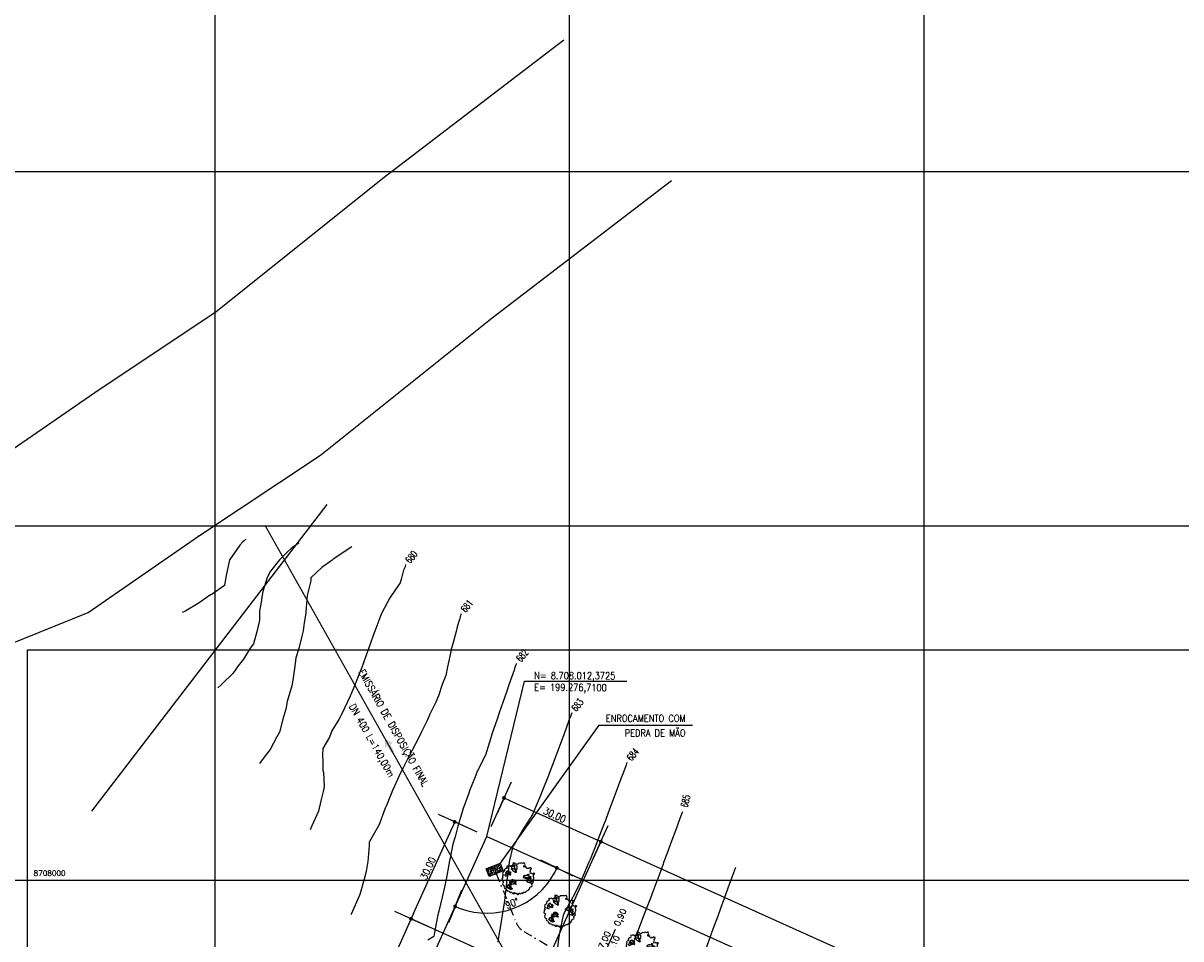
# Model space of a CAD drawing. Header units: millimetres. Extents: x 196436 to 199900, y 8705373 to 8708636.
# Tile 235 of 238: x 199146 to 199473, y 8707983 to 8708242. Entities that reach past the tile are written whole.
import ezdxf
from ezdxf.enums import TextEntityAlignment as Align

# ---------------------------------------------------------------- set-up
doc = ezdxf.new("R2010")
doc.units = ezdxf.units.MM
doc.header["$LTSCALE"] = 5
doc.linetypes.add('DASHDOT', pattern=[1, 0.5, -0.25, 0, -0.25])
for name, color, linetype in [('$CURVAS1', 30, 'Continuous'), ('$CURVAS2', 40, 'Continuous'), ('ARVORE', 102, 'Continuous'), ('CAIXA', 7, 'Continuous'), ('CERCA', 3, 'CERCA_LINE'), ('DIM', 7, 'Continuous'), ('drenagem', 184, 'Continuous'), ('LAGOA', 3, 'Continuous'), ('LCHAMADA', 3, 'Continuous'), ('MALHA', 9, 'Continuous'), ('REDE', 22, 'Continuous'), ('RIO', 130, 'Continuous'), ('TEXTO', 2, 'Continuous'), ('TEXTO$CURVA', 2, 'Continuous'), ('TXT_COORD', 3, 'Continuous'), ('Vp', 2, 'Continuous')]:
    doc.layers.add(name, color=color, linetype=linetype)
doc.styles.add('GEOSIS', font='ROMANS.SHX')
doc.styles.add('ROMANS', font='romans.shx', dxfattribs={"width": 0.85})
doc.linetypes.add('CERCA_LINE', pattern='A,0.5,-0.2,["X",Standard,S=0.1,R=0,X=-0.1,Y=-0.05],-0.25', length=0.95)
doc.dimstyles.new('COTA-500-EXTERNA', dxfattribs={"dimtxt": 2, "dimasz": 1.5, "dimexe": 0, "dimexo": 3, "dimgap": 0.5, "dimtad": 1, "dimzin": 4, "dimdsep": 46, "dimtxsty": 'ROMANS', "dimblk1": 'DOT1', "dimblk2": 'DOT1', "dimsah": 1, "dimcen": 0.2, "dimclrd": 256, "dimclre": 256, "dimclrt": 2, "dimadec": 0, "dimazin": 0, "dimtfac": 1, "dimtix": 1, "dimtmove": 2, "dimatfit": 3, "dimldrblk": 'DOT1', "dimfxl": 0, "dimtvp": 0.025, "dimtolj": 1, "dimtzin": 4, "dimlwd": -1, "dimlwe": -1, "dimarcsym": 0})

# ---------------------------------------------------------------- blocks, each defined once
blk = doc.blocks.new('A$C0C100BE6')
blk.add_hatch(color=7).paths.add_polyline_path([(0.77, 0.6), (0.96, 0.81), (1.22, 0), (0.39, 0.18), (0.57, 0.38), (0, 0.9), (0.2, 1.12)])
blk = doc.blocks.new('DOT1')
for q in [(0, 3.36), (0, -3.36)]:
    blk.add_line((0, 0), q)
at = {"linetype": 'ByBlock'}
blk.add_line((0, 0), (-1.2, 0), dxfattribs=at)
at = {"color": 0, "linetype": 'ByBlock', "const_width": 0.36}
blk.add_lwpolyline([(-0.18, 0, 1), (0.18, 0, 1)], format="xyb", close=True, dxfattribs=at)
blk = doc.blocks.new('*D75')
at = {"layer": 'Defpoints', "color": 0}
for p in [(199276.71, 8708012.37, -1), (199255.36, 8707989.09), (199291.74, 8707972.7)]:
    blk.add_point(p, dxfattribs=at)
at = {"layer": 'DIM'}
for p, q in [((199273.97, 8708013.6), (199267.68, 8708016.44)), ((199267.06, 8708015.07), (199255.97, 8707990.46)), ((199289, 8707973.93), (199255.36, 8707989.09))]:
    blk.add_line(p, q, dxfattribs=at)
at = {"layer": 'DIM', "xscale": 1.5, "yscale": 1.5, "zscale": 1.5}
for p, rotation in [((199267.68, 8708016.44), 65.74589537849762), ((199255.36, 8707989.09), 245.7458953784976)]:
    blk.add_blockref('DOT1', p, dxfattribs=dict(at, rotation=rotation))
at = {"layer": 'DIM', "color": 2, "insert": (199260.15, 8708003.38), "char_height": 2, "attachment_point": 5, "rotation": 65.7459, "style": 'ROMANS'}
blk.add_mtext('\\A1;30.00', dxfattribs=at)
blk = doc.blocks.new('*D76')
at = {"layer": 'Defpoints', "color": 0}
for p in [(199291.74, 8707972.7), (199163.75, 8707785.77), (199200.13, 8707769.38)]:
    blk.add_point(p, dxfattribs=at)
at = {"layer": 'DIM'}
for p, q in [((199254.74, 8707987.72), (199164.37, 8707787.14)), ((199289, 8707973.93), (199255.36, 8707989.09)), ((199197.4, 8707770.61), (199163.75, 8707785.77))]:
    blk.add_line(p, q, dxfattribs=at)
at = {"layer": 'DIM', "xscale": 1.5, "yscale": 1.5, "zscale": 1.5}
for p, rotation in [((199255.36, 8707989.09), 65.74589537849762), ((199163.75, 8707785.77), 245.7458953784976)]:
    blk.add_blockref('DOT1', p, dxfattribs=dict(at, rotation=rotation))
at = {"layer": 'DIM', "color": 2, "insert": (199208.19, 8707888.05), "char_height": 2, "attachment_point": 5, "rotation": 65.7459, "style": 'ROMANS'}
blk.add_mtext('\\A1;223.00', dxfattribs=at)
blk = doc.blocks.new('*D82')
at = {"layer": 'Defpoints', "color": 0}
for p in [(199276.71, 8708012.37, -1), (199629.98, 8707853.2, -1), (199629.98, 8707853.2, -1), (199611.21, 8707850.27), (199556.52, 8707575.91, -1)]:
    blk.add_point(p, dxfattribs=at)
at = {"layer": 'DIM'}
blk.add_arc((199629.98, 8707853.2), 19, 160.2694, 250.6387, dxfattribs=at)
at = {"layer": 'DIM', "xscale": 1.5, "yscale": 1.5, "zscale": 1.5}
for p, rotation in [((199612.65, 8707861.01), 68.00762625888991), ((199625.12, 8707834.83), 342.9004382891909)]:
    blk.add_blockref('DOT1', p, dxfattribs=dict(at, rotation=rotation))
at = {"layer": 'DIM', "color": 2, "insert": (199614.18, 8707845.68), "char_height": 2, "attachment_point": 5, "rotation": 295.454, "style": 'ROMANS'}
blk.add_mtext('\\A1;99°', dxfattribs=at)
blk = doc.blocks.new('*D83')
at = {"layer": 'Defpoints', "color": 0}
for p in [(199276.71, 8708012.37, -1), (199308.94, 8708010.88), (199291.74, 8707972.7)]:
    blk.add_point(p, dxfattribs=at)
at = {"layer": 'DIM'}
for p, q in [((199277.94, 8708015.11), (199281.59, 8708023.2)), ((199282.96, 8708022.58), (199307.57, 8708011.49)), ((199292.97, 8707975.43), (199308.94, 8708010.88))]:
    blk.add_line(p, q, dxfattribs=at)
at = {"layer": 'DIM', "xscale": 1.5, "yscale": 1.5, "zscale": 1.5}
for p, rotation in [((199281.59, 8708023.2), 155.7458953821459), ((199308.94, 8708010.88), 335.7458953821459)]:
    blk.add_blockref('DOT1', p, dxfattribs=dict(at, rotation=rotation))
at = {"layer": 'DIM', "color": 2, "insert": (199295.88, 8708018.4), "char_height": 2, "attachment_point": 5, "rotation": 335.7459, "style": 'ROMANS'}
blk.add_mtext('\\A1;30.00', dxfattribs=at)
blk = doc.blocks.new('*D84')
at = {"layer": 'Defpoints', "color": 0}
for p in [(199291.74, 8707972.7), (199469.4, 8707938.58), (199452.2, 8707900.4)]:
    blk.add_point(p, dxfattribs=at)
at = {"layer": 'DIM'}
for p, q in [((199292.97, 8707975.43), (199308.94, 8708010.88)), ((199310.31, 8708010.26), (199468.04, 8707939.19)), ((199453.44, 8707903.13), (199469.4, 8707938.58))]:
    blk.add_line(p, q, dxfattribs=at)
at = {"layer": 'DIM', "xscale": 1.5, "yscale": 1.5, "zscale": 1.5}
for p, rotation in [((199308.94, 8708010.88), 155.7458953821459), ((199469.4, 8707938.58), 335.7458953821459)]:
    blk.add_blockref('DOT1', p, dxfattribs=dict(at, rotation=rotation))
at = {"layer": 'DIM', "color": 2, "insert": (199389.79, 8707976.09), "char_height": 2, "attachment_point": 5, "rotation": 335.7459, "style": 'ROMANS'}
blk.add_mtext('\\A1;176.00', dxfattribs=at)
blk = doc.blocks.new('*D86')
at = {"layer": 'Defpoints', "color": 0}
for p in [(199276.71, 8708012.37, -1), (199276.71, 8708012.37, -1), (199278.88, 8707990.79), (199629.98, 8707853.2, -1), (199160.46, 8707754.35, -1)]:
    blk.add_point(p, dxfattribs=at)
at = {"layer": 'DIM'}
blk.add_arc((199276.71, 8708012.37), 21.69, 249.7088, 331.783, dxfattribs=at)
at = {"layer": 'DIM', "xscale": 1.5, "yscale": 1.5, "zscale": 1.5}
for p, rotation in [((199296.49, 8708003.46), 63.76443569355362), ((199267.8, 8707992.6), 157.7273550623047)]:
    blk.add_blockref('DOT1', p, dxfattribs=dict(at, rotation=rotation))
at = {"layer": 'DIM', "color": 2, "insert": (199283.86, 8707993.49), "char_height": 2, "attachment_point": 5, "rotation": 20.7459, "style": 'ROMANS'}
blk.add_mtext('\\A1;90°', dxfattribs=at)
blk = doc.blocks.new('*D87')
at = {"layer": 'Defpoints', "color": 0}
for p in [(199276.71, 8708012.37, -1), (199175.31, 8707765.04), (199160.46, 8707754.35, -1), (199160.46, 8707754.35, -1), (199556.52, 8707575.91, -1)]:
    blk.add_point(p, dxfattribs=at)
at = {"layer": 'DIM'}
blk.add_arc((199160.46, 8707754.35), 18.3, 340.4437, 61.0481, dxfattribs=at)
at = {"layer": 'DIM', "xscale": 1.5, "yscale": 1.5, "zscale": 1.5}
for p, rotation in [((199167.98, 8707771.04), 153.3969975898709), ((199177.14, 8707746.83), 248.0947931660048)]:
    blk.add_blockref('DOT1', p, dxfattribs=dict(at, rotation=rotation))
at = {"layer": 'DIM', "color": 2, "insert": (199178.97, 8707761.37), "char_height": 2, "attachment_point": 5, "rotation": 290.7459, "style": 'ROMANS'}
blk.add_mtext('\\A1;90°', dxfattribs=at)
blk = doc.blocks.new('ARVORE6')
for points in [[(-1.78, 2.18), (-1.87, 2.12), (-1.86, 2.06), (-1.96, 2), (-2.05, 1.97), (-2.08, 1.89), (-2.06, 1.79), (-2.1, 1.68), (-2.19, 1.63), (-2.27, 1.6), (-2.33, 1.57), (-2.45, 1.36), (-2.33, 1.3), (-2.23, 1.35), (-2.22, 1.26), (-2.33, 1.2), (-2.41, 1.18), (-2.5, 1.15), (-2.45, 1.07), (-2.41, 1.02), (-2.44, 0.93), (-2.62, 0.85), (-2.67, 0.79), (-2.68, 0.7), (-2.63, 0.68), (-2.63, 0.68), (-2.72, 0.62), (-2.77, 0.64), (-2.8, 0.64), (-2.76, 0.56), (-2.6, 0.57), (-2.52, 0.53), (-2.52, 0.45), (-2.55, 0.3), (-2.67, 0.25), (-2.67, 0.14), (-2.62, 0.04), (-2.54, -0.02), (-2.64, -0.1), (-2.71, -0.18), (-2.55, -0.26), (-2.51, -0.35), (-2.52, -0.52), (-2.56, -0.64), (-2.47, -0.83), (-2.4, -0.89), (-2.4, -0.98), (-2.37, -1.12), (-2.27, -1.33), (-2.13, -1.49), (-2.01, -1.61), (-1.91, -1.6), (-1.82, -1.73), (-1.82, -1.97), (-1.67, -2.08), (-1.49, -2.07), (-1.39, -2.11), (-1.32, -2.23), (-1.16, -2.42), (-0.93, -2.41), (-0.86, -2.4), (-0.72, -2.42), (-0.63, -2.56), (-0.57, -2.61), (-0.47, -2.6), (-0.42, -2.64), (-0.31, -2.66), (-0.21, -2.67), (-0.05, -2.69), (0.08, -2.72), (0.33, -2.98), (0.41, -2.85), (0.29, -2.74), (0.37, -2.7), (0.37, -2.57), (0.35, -2.45), (0.49, -2.41), (0.48, -2.27), (0.55, -2.2), (0.71, -2.27), (0.86, -2.29), (0.93, -2.24), (1.05, -2.42), (1.2, -2.34), (1.2, -2.58), (1.34, -2.57), (1.43, -2.44), (1.51, -2.34), (1.36, -2.24), (1.43, -2.14), (1.39, -2.09), (1.47, -2.01), (1.5, -1.96), (1.43, -1.84), (1.5, -1.8), (1.6, -1.74), (1.69, -1.67), (1.78, -1.64), (1.8, -1.74), (1.86, -1.66), (1.81, -1.55), (1.82, -1.42), (1.99, -1.37), (2.13, -1.42), (2.06, -1.53), (2.22, -1.64), (2.33, -1.61), (2.46, -1.55), (2.59, -1.56), (2.55, -1.46), (2.48, -1.32), (2.56, -1.2), (2.63, -1.06), (2.62, -0.92), (2.62, -0.78), (2.67, -0.66), (2.68, -0.46), (2.57, -0.39), (2.51, -0.26), (2.59, -0.13), (2.7, -0.02), (2.83, 0.11), (2.96, 0.28), (2.92, 0.43), (2.91, 0.44), (2.81, 0.32), (2.7, 0.39), (2.73, 0.48), (2.68, 0.53), (2.6, 0.48), (2.4, 0.45), (2.42, 0.58), (2.5, 0.64), (2.48, 0.76), (2.34, 0.89), (2.54, 0.99), (2.59, 1.1), (2.57, 1.23), (2.55, 1.36), (2.62, 1.47), (2.63, 1.57), (2.5, 1.63), (2.35, 1.59), (2.24, 1.71), (2.23, 1.89), (2.21, 1.98), (2.15, 2.13), (1.92, 2.14), (1.79, 2.22), (1.77, 2.29), (1.73, 2.39), (1.69, 2.5), (1.51, 2.62), (1.35, 2.59), (1.28, 2.53), (1.19, 2.58), (1.11, 2.69), (0.99, 2.74), (0.84, 2.66), (0.73, 2.81), (0.32, 2.98), (0.23, 2.85), (0.07, 2.78), (-0.06, 2.82), (-0.27, 2.96), (-0.48, 3), (-0.62, 2.87), (-0.7, 2.78), (-0.82, 2.74), (-0.98, 2.81), (-1.11, 2.78), (-1.2, 2.57), (-1.42, 2.56), (-1.58, 2.52), (-1.57, 2.41), (-1.77, 2.34), (-1.73, 2.23), (-1.75, 2.2)], [(-0.88, 2.44), (-0.95, 2.35), (-0.87, 2.29), (-0.92, 2.24), (-0.88, 2.15), (-0.78, 2.14), (-0.74, 2.15), (-0.67, 2.08), (-0.7, 2.02), (-0.8, 1.98), (-0.92, 1.89), (-0.95, 1.77), (-0.81, 1.75), (-0.7, 1.77), (-0.59, 1.82), (-0.46, 1.77), (-0.51, 1.71), (-0.49, 1.63), (-0.34, 1.66), (-0.27, 1.68), (-0.09, 1.52), (-0.27, 1.42), (-0.32, 1.37), (-0.18, 1.25), (0, 1.26), (0.14, 1.15), (0.04, 1.02), (-0.03, 0.86), (-0.02, 0.8), (-0.17, 0.76), (-0.27, 0.72), (-0.29, 0.58), (-0.48, 0.53), (-0.51, 0.64), (-0.48, 0.74), (-0.6, 0.74), (-0.74, 0.68), (-0.83, 0.62), (-0.91, 0.65), (-0.75, 0.84), (-0.75, 0.9), (-0.78, 0.97), (-0.71, 1.09), (-0.8, 1.19), (-0.68, 1.38), (-0.8, 1.61), (-0.8, 1.69), (-0.88, 1.7), (-0.97, 1.64), (-1.06, 1.59), (-1.12, 1.63), (-1.14, 1.67), (-1.32, 1.64), (-1.38, 1.57), (-1.51, 1.46), (-1.51, 1.46), (-1.56, 1.55), (-1.56, 1.63), (-1.61, 1.7), (-1.56, 1.82), (-1.53, 1.91), (-1.43, 1.98), (-1.4, 2.07), (-1.26, 2.08), (-1.21, 2.2), (-1.1, 2.21), (-0.99, 2.32), (-0.95, 2.39)], [(-0.91, 1.69), (-1.13, 1.76), (-1.24, 2.14), (-1.27, 2.14), (-1.18, 1.78), (-1.57, 1.66), (-1.57, 1.63), (-1.12, 1.73), (-0.99, 1.67)], [(1.21, 2.06), (1.32, 1.92), (1.4, 1.99), (1.43, 2.02), (1.55, 2.02), (1.51, 1.88), (1.59, 1.85), (1.69, 1.84), (1.75, 1.77), (1.61, 1.68), (1.7, 1.6), (1.85, 1.57), (1.72, 1.47), (1.62, 1.45), (1.48, 1.42), (1.48, 1.18), (1.36, 1.16), (1.19, 1.3), (1.2, 1.31), (1.09, 1.3), (1.07, 1.23), (0.97, 1.25), (0.92, 1.33), (1.11, 1.55), (1.06, 1.66), (1.03, 1.75), (0.96, 1.81), (0.99, 1.96), (0.83, 2.05), (0.94, 2.19), (0.97, 2.22), (1.05, 2.28), (1.1, 2.22), (1.25, 2.06), (1.28, 2.03)], [(-1.27, 1.75), (-1.25, 1.72), (-1.3, 1.74)], [(-1.06, 1.74), (-1.06, 1.72), (-1.01, 1.73)], [(0, 0.91), (-0.4, 1.34), (-0.4, 1.68), (-0.44, 1.68), (-0.45, 1.4), (-0.8, 1.64), (-0.81, 1.61), (-0.48, 1.35), (-0.18, 0.98), (-0.75, 0.89), (-0.75, 0.86), (-0.15, 0.91), (-0.07, 0.81)], [(-0.49, 0.94), (-0.49, 0.89), (-0.53, 0.92)], [(-0.51, 1.38), (-0.49, 1.43)], [(-0.35, 1.21), (-0.32, 1.26), (-0.39, 1.24)], [(-0.22, 1), (-0.25, 0.91), (-0.29, 0.97), (-0.29, 0.92)], [(-0.23, 1.06), (-0.18, 1.12), (-0.27, 1.1)], [(-0.09, 0.88), (-0.05, 0.95), (-0.13, 0.9), (-0.09, 0.99)], [(1.17, 1.62), (1.07, 1.45), (1.49, 1.26), (1.49, 1.24), (1.03, 1.41), (0.94, 1.3)], [(1.07, 1.61), (1.51, 1.9), (1.55, 1.88), (1.16, 1.57)], [(1.11, 1.63), (1.17, 1.6), (1.14, 1.67), (1.22, 1.64), (1.22, 1.69)], [(1.17, 1.41), (1.13, 1.38), (1.18, 1.41), (1.18, 1.35)], [(1.35, 0.46), (1.31, 0.36), (1.17, 0.31), (1.19, 0.12), (1.23, 0.12), (1.35, 0.12), (1.61, 0.22), (1.69, 0.16), (1.65, 0.07), (1.7, -0.02), (1.84, -0.09), (1.93, -0.07), (2.01, -0.17), (2.19, -0.18), (2.26, -0.21), (2.39, -0.13), (2.33, 0.05), (2.47, 0.12), (2.51, 0.31), (2.33, 0.5), (2.42, 0.64), (2.36, 0.77), (2.27, 0.83), (2.12, 0.82), (2.02, 0.94), (1.83, 0.86), (1.8, 0.82), (1.62, 0.74), (1.48, 0.64), (1.48, 0.48), (1.33, 0.48), (1.32, 0.31)], [(1.34, 1.8), (1.41, 1.76), (1.41, 1.82)], [(1.38, 0.16), (1.81, 0.34), (1.96, 0.66), (1.97, 0.94), (1.97, 0.62), (1.88, 0.35), (2.44, 0.3), (1.88, 0.29), (1.7, 0.18)], [(1.47, 0.19), (1.51, 0.17), (1.52, 0.22), (1.55, 0.21), (1.61, 0.25), (1.71, 0.21)], [(1.78, 0.32), (1.84, 0.28), (1.77, 0.29)], [(1.88, 0.47), (1.93, 0.45), (1.88, 0.43), (1.91, 0.4), (1.85, 0.38)], [(1.98, 0.34), (1.98, 0.28), (2.02, 0.34)], [(0.19, -1.76), (0.02, -1.82), (0.05, -1.9), (0, -1.95), (-0.03, -1.97), (-0.07, -2.06), (-0.05, -2.11), (-0.03, -2.18), (-0.17, -2.19), (-0.25, -2.1), (-0.38, -2.11), (-0.49, -2.16), (-0.53, -2.05), (-0.56, -2.02), (-0.66, -1.97), (-0.77, -2.06), (-0.84, -2.13), (-1.03, -2.13), (-1.06, -2.11), (-1.07, -2.02), (-1.11, -1.99), (-1.25, -1.88), (-1.09, -1.77), (-1, -1.63), (-1.02, -1.52), (-0.91, -1.45), (-0.76, -1.31), (-0.7, -1.28), (-0.54, -1.31), (-0.45, -1.44), (-0.34, -1.39), (-0.2, -1.28), (0, -1.15), (-0.09, -0.96), (0.07, -0.87), (0.11, -0.89), (0.41, -1.08), (0.32, -1.14), (0.26, -1.19), (0.28, -1.24), (0.43, -1.31), (0.32, -1.38), (0.37, -1.96), (0.39, -2), (0.31, -1.87), (0.43, -1.76), (0.43, -1.68), (0.36, -1.63), (0.21, -1.68), (0.12, -1.73)], [(-0.77, -1.87), (-1.1, -2.03), (-0.78, -1.91), (-0.7, -2.04), (-0.73, -1.88)], [(-0.19, -1.31), (-0.25, -1.56), (-0.84, -1.91), (-0.27, -1.66), (-0.33, -2.11), (-0.26, -2.1), (-0.05, -1.15)], [(-0.27, -1.58), (-0.28, -1.66), (-0.33, -1.61), (-0.35, -1.67), (-0.39, -1.65), (-0.41, -1.68)], [(-0.29, -1.96), (-0.24, -1.98), (-0.31, -2.01)], [(-0.27, -1.74), (-0.21, -1.78), (-0.29, -1.83)], [(-0.21, -1.55), (-0.16, -1.58), (-0.24, -1.57)], [(-0.18, -1.24), (-0.1, -1.25), (-0.18, -1.29), (-0.1, -1.33), (-0.18, -1.35), (-0.1, -1.41)]]:
    blk.add_lwpolyline(points)

msp = doc.modelspace()

# ---------------------------------------------------------------- hatches: boundary and pattern name
h = msp.add_hatch()
h.set_pattern_fill('AR-CONC', color=181, scale=0.005, angle=-337.78348, style=0)
h.set_pattern_definition([(72.2165200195, (2921929.2996, 176270.4626), (0.8734313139, 0.27064818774), [0.09525, -1.04775]), (17.21652002, (2921929.2996, 176270.4626), (-0.5243322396, 0.81773659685), [0.0762, -0.8382]), (122.66752002, (2921929.3724, 176270.4851), (0.34910376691, 1.08838200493), [0.08095, -0.89045]), (68.40072002, (2921929.2036, 176270.6977), (1.33425548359, 0.31787953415), [0.142875, -1.571625]), (118.85212002, (2921929.3148, 176270.7242), (0.63113105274, 1.59410727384), [0.121425, -1.335675]), (13.40052002, (2921929.2036, 176270.6977), (0.63113359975, 1.59410594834), [0.1143, -1.2573]), (43.2165200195, (2921929.3452, 176270.687), (0.89513308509, -0.1867336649), [0.09525, -1.04775]), (348.21652002, (2921929.3452, 176270.687), (-0.06214474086, 0.96940985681), [0.0762, -0.8382]), (93.66792002, (2921929.4198, 176270.6714), (0.83298563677, 0.7826773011), [0.08095, -0.89045]), (59.7165200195, (2921929.29963, 176270.4626), (-0.14555801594, 0.397228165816), [0, -0.82804, 0, -0.8509, 0, -0.841375]), (29.7165200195, (2921929.29963, 176270.4626), (0.119900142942, 0.590041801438), [0, -0.48514, 0, -0.80899, 0, -0.320675]), (349.7165200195, (2921929.03745, 176270.3555), (0.63845324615, 0.229822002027), [0, -0.3175, 0, -0.9906, 0, -1.31445]), (339.7165200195, (2921928.9199, 176270.3075), (0.637591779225, 0.3977382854), [0, -0.41275, 0, -0.65786, 0, -0.93345])])
h.paths.add_polyline_path([(199276.521, 8708003.217), (199280.495, 8708004.84), (199281.383, 8708002.665), (199277.409, 8708001.042)])

# ---------------------------------------------------------------- linework, layer by layer
at = {"layer": '$CURVAS1'}
for points in [[(199253.866, 8708089.128, 680), (199253.855, 8708089.097, 680), (199253.824, 8708088.996, 680), (199253.693, 8708088.414, 680), (199253.221, 8708087.536, 680), (199252.636, 8708085.275, 680), (199252.276, 8708083.923, 680), (199249.755, 8708080.287, 680), (199249.376, 8708079.699, 680), (199247.012, 8708075.299, 680), (199246.788, 8708074.844, 680), (199245.127, 8708070.308, 680), (199244.646, 8708069.087, 680), (199243.372, 8708065.315, 680), (199242.567, 8708063.202, 680), (199241.559, 8708060.323, 680), (199240.419, 8708057.457, 680), (199239.608, 8708055.332, 680), (199238.15, 8708051.958, 680), (199237.456, 8708050.341, 680), (199235.715, 8708046.792, 680), (199234.963, 8708045.352, 680), (199233.009, 8708042.176, 680), (199232.317, 8708040.363, 680), (199230.505, 8708037.15, 680), (199230.361, 8708035.372, 680), (199230.456, 8708033.525, 680), (199230.491, 8708030.924, 680), (199230.649, 8708030.371, 680), (199230.861, 8708026.342, 680), (199230.635, 8708025.371, 680), (199230.013, 8708022.736, 680), (199229.466, 8708020.376, 680), (199229.256, 8708019.499, 680), (199227.38, 8708015.385, 680), (199226.867, 8708014.24, 680)], [(199331.916, 8708019.276, 685), (199331.853, 8708019.104, 685), (199331.794, 8708018.947, 685), (199331.754, 8708018.838, 685), (199331.496, 8708018.14, 685), (199330.734, 8708016.071, 685), (199330.314, 8708014.934, 685), (199328.601, 8708010.295, 685), (199328.47, 8708009.942, 685), (199327.629, 8708007.67, 685), (199326.621, 8708004.95, 685), (199326.464, 8708004.527, 685), (199324.761, 8707999.958, 685), (199324.32, 8707998.774, 685), (199322.885, 8707994.966, 685), (199322.164, 8707993.047, 685), (199320.983, 8707989.975, 685), (199319.984, 8707987.366, 685), (199319.032, 8707984.983, 685), (199317.758, 8707981.778, 685)]]:
    msp.add_polyline3d(points, dxfattribs=at)
at = {"layer": '$CURVAS2'}
for points in [[(199208.741, 8708096.201, 677), (199208.587, 8708096.075, 677), (199208.28, 8708095.801, 677), (199207.938, 8708095.471, 677), (199207.094, 8708094.579, 677), (199204.196, 8708090.487, 677), (199204.167, 8708090.409, 677), (199203.129, 8708085.492, 677), (199202.737, 8708083.21, 677), (199199.216, 8708080.77, 677), (199199.019, 8708080.642, 677), (199198.802, 8708080.511, 677), (199195.298, 8708078.076, 677), (199191.794, 8708076.001, 677), (199191.43, 8708075.811, 677), (199190.819, 8708075.546, 677)], [(199223.718, 8708095.162, 678), (199223.523, 8708095.003, 678), (199221.884, 8708093.912, 678), (199221.405, 8708093.506, 678), (199220.624, 8708092.758, 678), (199218.831, 8708091.023, 678), (199218.22, 8708090.426, 678), (199215.733, 8708087.198, 678), (199214.762, 8708085.441, 678), (199213.561, 8708081.5, 678), (199213.324, 8708080.447, 678), (199213.105, 8708078.508, 678), (199212.577, 8708075.919, 678), (199212.576, 8708073.405, 678), (199211.974, 8708070.453, 678), (199210.905, 8708066.694, 678), (199209.94, 8708065.462, 678), (199208.059, 8708062.36, 678), (199206.587, 8708060.476, 678), (199205.067, 8708058.323, 678), (199202.181, 8708055.496, 678), (199201.717, 8708055.01, 678), (199200.884, 8708054.331, 678)], [(199238.696, 8708094.124, 679), (199238.616, 8708094.058, 679), (199233.377, 8708090.574, 679), (199233.125, 8708090.36, 679), (199230.159, 8708088.292, 679), (199227.151, 8708085.387, 679), (199227.102, 8708085.348, 679), (199227.035, 8708084.522, 679), (199226.026, 8708080.391, 679), (199225.768, 8708076.994, 679), (199225.632, 8708075.393, 679), (199225.18, 8708072.655, 679), (199224.905, 8708070.396, 679), (199224.619, 8708069.229, 679), (199223.689, 8708065.402, 679), (199222.84, 8708062.739, 679), (199222.613, 8708060.406, 679), (199221.984, 8708056.419, 679), (199221.85, 8708055.409, 679), (199221.737, 8708054.88, 679), (199220.423, 8708050.416, 679), (199220.01, 8708048.283, 679), (199219.191, 8708045.421, 679), (199218.242, 8708041.771, 679), (199217.495, 8708040.428, 679), (199215.649, 8708036.926, 679), (199214.493, 8708035.442, 679), (199212.63, 8708032.942, 679)], [(199269.476, 8708075.157, 681), (199269.428, 8708075.025, 681), (199269.295, 8708074.597, 681), (199269.236, 8708074.335, 681), (199269.011, 8708073.566, 681), (199268.39, 8708071.516, 681), (199268.048, 8708070.207, 681), (199266.924, 8708066.017, 681), (199266.707, 8708065.213, 681), (199266.639, 8708064.968, 681), (199265.653, 8708060.218, 681), (199265.186, 8708057.819, 681), (199264.116, 8708055.224, 681), (199263.08, 8708051.989, 681), (199262.318, 8708050.232, 681), (199260.645, 8708046.824, 681), (199259.998, 8708045.242, 681), (199258.218, 8708041.643, 681), (199257.526, 8708040.253, 681), (199255.678, 8708036.691, 681), (199254.876, 8708035.265, 681), (199253.142, 8708031.73, 681), (199252.379, 8708030.276, 681), (199250.711, 8708026.557, 681), (199250.099, 8708025.285, 681), (199248.408, 8708021.125, 681), (199248.042, 8708020.294, 681), (199246.243, 8708015.416, 681), (199246.187, 8708015.302, 681), (199243.573, 8708010.727, 681), (199243.565, 8708010.314, 681), (199243.503, 8708009.77, 681), (199243.184, 8708005.316, 681), (199242.68, 8708002.443, 681), (199242.133, 8708000.32, 681), (199240.911, 8707995.931, 681), (199240.646, 8707995.327, 681), (199238.559, 8707990.599, 681), (199238.402, 8707990.336, 681)], [(199285.086, 8708061.187, 682), (199285.002, 8708060.953, 682), (199284.94, 8708060.755, 682), (199284.578, 8708059.745, 682), (199284.415, 8708059.289, 682), (199282.963, 8708055.142, 682), (199282.341, 8708053.395, 682), (199281.229, 8708050.149, 682), (199280.281, 8708047.472, 682), (199279.541, 8708045.157, 682), (199278.266, 8708041.458, 682), (199277.906, 8708040.164, 682), (199276.331, 8708035.283, 682), (199276.278, 8708035.171, 682), (199273.83, 8708030.25, 682), (199273.801, 8708030.182, 682), (199273.603, 8708029.664, 682), (199271.864, 8708025.19, 682), (199271.652, 8708024.566, 682), (199270.09, 8708020.198, 682), (199269.609, 8708018.608, 682), (199268.522, 8708015.205, 682), (199267.76, 8708012.259, 682), (199267.194, 8708010.21, 682), (199266.176, 8708005.375, 682), (199266.138, 8708005.215, 682), (199266.077, 8708004.863, 682), (199265.26, 8708000.219, 682), (199264.815, 8707998.037, 682), (199264.177, 8707995.223, 682), (199263.156, 8707991.303, 682), (199262.878, 8707990.229, 682), (199262.468, 8707987.809, 682), (199261.967, 8707985.233, 682), (199261.746, 8707984.066, 682), (199260.065, 8707983.056, 682)], [(199300.696, 8708047.217, 683), (199300.605, 8708046.964, 683), (199300.591, 8708046.928, 683), (199300.54, 8708046.79, 683), (199300.317, 8708046.184, 683), (199300.208, 8708045.883, 683), (199299.908, 8708045.067, 683), (199298.426, 8708041.045, 683), (199298.069, 8708040.075, 683), (199296.288, 8708035.281, 683), (199296.214, 8708035.084, 683), (199295.707, 8708033.739, 683), (199294.332, 8708030.092, 683), (199294.129, 8708029.559, 683), (199292.397, 8708025.1, 683), (199291.928, 8708023.92, 683), (199290.319, 8708020.109, 683), (199289.612, 8708018.516, 683), (199287.469, 8708015.122, 683), (199286.792, 8708014.129, 683), (199284.525, 8708010.134, 683), (199284.153, 8708009.692, 683), (199284.105, 8708009.473, 683), (199283.07, 8708005.141, 683), (199282.721, 8708002.184, 683), (199282.413, 8708000.144, 683), (199281.997, 8707996.705, 683), (199281.823, 8707995.146, 683), (199281.688, 8707994.185, 683), (199281.023, 8707990.15, 683), (199280.468, 8707986.563, 683), (199280.226, 8707985.153, 683), (199279.821, 8707982.487, 683)], [(199316.306, 8708033.246, 684), (199316.229, 8708033.034, 684), (199316.193, 8708032.937, 684), (199316.053, 8708032.562, 684), (199316.012, 8708032.451, 684), (199315.849, 8708032.013, 684), (199315.103, 8708030.001, 684), (199314.573, 8708028.572, 684), (199313.246, 8708025.009, 684), (199312.429, 8708022.819, 684), (199311.376, 8708020.017, 684), (199310.273, 8708017.091, 684), (199309.484, 8708015.025, 684), (199308.095, 8708011.406, 684), (199307.555, 8708010.034, 684), (199305.878, 8708005.801, 684), (199305.561, 8708005.042, 684), (199303.577, 8708000.364, 684), (199303.424, 8708000.052, 684), (199301.065, 8707995.355, 684), (199300.883, 8707995.063, 684), (199298.431, 8707990.594, 684), (199298.292, 8707990.074, 684), (199298.033, 8707988.775, 684), (199297.254, 8707985.078, 684), (199296.973, 8707983.453, 684), (199296.565, 8707980.081, 684)], [(199346.891, 8708003.576, 686), (199345.533, 8707999.867, 686), (199344.769, 8707997.779, 686), (199343.706, 8707994.875, 686), (199342.648, 8707991.979, 686), (199341.88, 8707989.883, 686), (199340.528, 8707986.178, 686), (199340.056, 8707984.891, 686), (199338.408, 8707980.375, 686)]]:
    msp.add_polyline3d(points, dxfattribs=at)
at = {"color": 181}
msp.add_lwpolyline([(199276.521, 8708003.217), (199280.495, 8708004.84), (199281.383, 8708002.665), (199277.409, 8708001.042)], close=True, dxfattribs=at)
at = {"layer": 'CAIXA'}
msp.add_lwpolyline([(199231.628, 8708106.055), (199165.196, 8708019.499)], dxfattribs=at)
at = {"layer": 'CERCA', "color": 2, "ltscale": 2}
for p, q in [((199160.458, 8707754.352), (199276.71, 8708012.372)), ((199276.71, 8708012.372), (199629.982, 8707853.205))]:
    msp.add_line(p, q, dxfattribs=at)
at = {"layer": 'drenagem', "linetype": 'DASHDOT'}
msp.add_lwpolyline([(199279.396, 8708001.853), (199285.076, 8707987.947, 0.1645148), (199287.173, 8707985.525), (199312.928, 8707970.407)], format="xyb", dxfattribs=at)
at = {"layer": 'LAGOA'}
msp.add_point((199195.432, 8708097.122, 676.111), dxfattribs=at)
at = {"layer": 'LCHAMADA'}
for p, q in [((199308.381, 8708043.798), (199280.495, 8708004.84)), ((199308.381, 8708043.798), (199334.818, 8708043.798)), ((199312.959, 8707986.104, 1), (199308.674, 8707976.593, 1))]:
    msp.add_line(p, q, dxfattribs=at)
msp.add_lwpolyline([(199276.71, 8708012.372), (199287.353, 8708056.212), (199316.246, 8708056.212)], dxfattribs=at)
at = {"layer": 'MALHA'}
for p, q in [((199200, 8708300), (199200, 8706900)), ((199200, 8708300), (199200, 8706900)), ((199300, 8708300), (199300, 8706900)), ((199300, 8708300), (199300, 8706900)), ((199400, 8708300), (199400, 8706900)), ((199400, 8708300), (199400, 8706900)), ((199000, 8708200), (199900, 8708200)), ((199000, 8708200), (199900, 8708200)), ((199000, 8708100), (199900, 8708100)), ((199000, 8708100), (199900, 8708100)), ((196441.61, 8708000), (199900, 8708000)), ((196441.61, 8708000), (199900, 8708000)), ((199000, 8708000), (199900, 8708000)), ((199000, 8708000), (199900, 8708000))]:
    msp.add_line(p, q, dxfattribs=at)
at = {"layer": 'REDE', "elevation": 1}
msp.add_lwpolyline([(199285.079, 8707973.992, 0.35, 0.35, 0), (199214.243, 8708100, 0, 0, 0)], format="xyseb", dxfattribs=at)
at = {"layer": 'RIO'}
for points in [[(199043.933, 8708056.444), (199085.647, 8708097.761), (199140.393, 8708119.86), (199167.373, 8708138.514), (199200.318, 8708160.405), (199247.373, 8708198.127), (199298.473, 8708237.226)], [(199079.119, 8708020.92), (199113.688, 8708055.161), (199164.259, 8708075.574), (199195.429, 8708097.124), (199229.85, 8708119.996), (199278.206, 8708158.761), (199328.857, 8708197.517)]]:
    msp.add_lwpolyline(points, dxfattribs=at)
at = {"layer": 'Vp'}
msp.add_lwpolyline([(199147.166, 8708065.042), (199775.174, 8708065.042), (199775.174, 8707511.042), (199147.166, 8707511.042)], close=True, dxfattribs=at)

# ---------------------------------------------------------------- block references
at = {"layer": 'ARVORE', "xscale": 1.593144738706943, "yscale": 1.593144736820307, "zscale": 1.593144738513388, "rotation": 101.9986187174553}
for p in [(199285.726, 8708000.409, 1), (199297.583, 8707991.239, 1), (199320.653, 8707980.845, 1)]:
    msp.add_blockref('ARVORE6', p, dxfattribs=at)
at = {"layer": 'CAIXA', "xscale": 3.000000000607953, "yscale": 3.000000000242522, "zscale": 3, "rotation": 162.2050134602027}
msp.add_blockref('A$C0C100BE6', (199251.474, 8708038.855, 34.681), dxfattribs=at)

# ---------------------------------------------------------------- texts
at = {"layer": 'TEXTO', "color": 3, "style": 'ROMANS', "width": 0.85}
for s, p in [('EMISSÁRIO DE DISPOSIÇÃO FINAL', (199249.058, 8708042.234, 1)), ('DN 400 L=140,00m', (199242.934, 8708038.67, 1))]:
    msp.add_text(s, height=2, rotation=299.34262, dxfattribs=at).set_placement(p, align=Align.BOTTOM_CENTER)
at = {"layer": 'TEXTO', "style": 'ROMANS', "width": 0.85}
for s, p in [('ENROCAMENTO COM', (199321.592, 8708044.079)), ('PEDRA DE MÃO', (199324.227, 8708039.939))]:
    msp.add_text(s, height=2, rotation=360, dxfattribs=at).set_placement(p, align=Align.BOTTOM_CENTER)
at = {"layer": 'TEXTO', "attachment_point": 1, "style": 'ROMANS'}
for s, insert, char_height, width, rotation in [('N= 8.708.012,3725\\PE= 199.276,7100', (199290.129, 8708058.781, -32.681), 2, 30.0405, 359.7459), ('{\\W1;0,90}', (199312.526, 8707987.54, 1), 1.7, 5.5941, 65.7459), ('{\\W1;687,00\\P686,10}', (199306.925, 8707978.506, 1), 1.7, 17.22368, 65.7459)]:
    msp.add_mtext(s, dxfattribs=dict(at, insert=insert, char_height=char_height, width=width, rotation=rotation))
at = {"layer": 'TEXTO$CURVA', "style": 'GEOSIS', "width": 0.65}
for s, rotation, p in [('680', 51.0467, (199256.689, 8708090.211)), ('681', 51.0467, (199272.341, 8708076.372, 1)), ('682', 51.0467, (199287.951, 8708062.402, 2)), ('683', 51.0467, (199303.561, 8708048.432, 3)), ('684', 51.0467, (199319.171, 8708034.461, 4)), ('685', 76.5153, (199334.366, 8708021.972))]:
    msp.add_text(s, height=2, rotation=rotation, dxfattribs=at).set_placement(p, align=Align.BOTTOM_CENTER)
at = {"layer": 'TXT_COORD', "style": 'GEOSIS'}
msp.add_text('8708000', height=1.5, dxfattribs=at).set_placement((199157.872, 8708000.771), align=Align.BOTTOM_RIGHT)

# ---------------------------------------------------------------- dimensions: what is measured, and where the dimension line sits
at = {"layer": 'DIM'}
for base, p1, p2, angle, picture, middle in [((199308.94, 8708010.875, 1), (199276.71, 8708012.372), (199291.738, 8707972.697, 1), 335.7459, '*D83', (199295.88, 8708018.405, 1)), ((199255.357, 8707989.089, 1), (199276.71, 8708012.372), (199291.738, 8707972.697, 1), 65.7459, '*D75', (199260.151, 8708003.381, 1)), ((199469.405, 8707938.577, 1), (199291.738, 8707972.697, 1), (199452.203, 8707900.399, 1), 335.7459, '*D84', (199389.788, 8707976.094, 1)), ((199163.752, 8707785.773, 1), (199291.738, 8707972.697, 1), (199200.134, 8707769.381, 1), 65.7459, '*D76', (199208.186, 8707888.047, 1))]:
    dim = msp.add_linear_dim(base=base, p1=p1, p2=p2, angle=angle, dimstyle='COTA-500-EXTERNA', dxfattribs=at)
    dim.commit()
    dim.dimension.update_dxf_attribs({"geometry": picture, "text_midpoint": middle})
for base, line1, line2, picture, middle in [((199278.882, 8707990.79), ((199276.71, 8708012.372), (199629.982, 8707853.205)), ((199160.458, 8707754.352), (199276.71, 8708012.372)), '*D86', (199283.862, 8707993.49, 1)), ((199175.31, 8707765.043), ((199160.458, 8707754.352), (199276.71, 8708012.372)), ((199160.458, 8707754.352), (199556.52, 8707575.905)), '*D87', (199178.974, 8707761.366, 1)), ((199611.205, 8707850.27), ((199276.71, 8708012.372), (199629.982, 8707853.205)), ((199556.52, 8707575.905), (199629.982, 8707853.205)), '*D82', (199614.177, 8707845.681, 1))]:
    dim = msp.add_angular_dim_2l(base=base, line1=line1, line2=line2, dimstyle='COTA-500-EXTERNA', dxfattribs=at)
    dim.commit()
    dim.dimension.update_dxf_attribs({"geometry": picture, "text_midpoint": middle})

doc.saveas('drawing.dxf')
